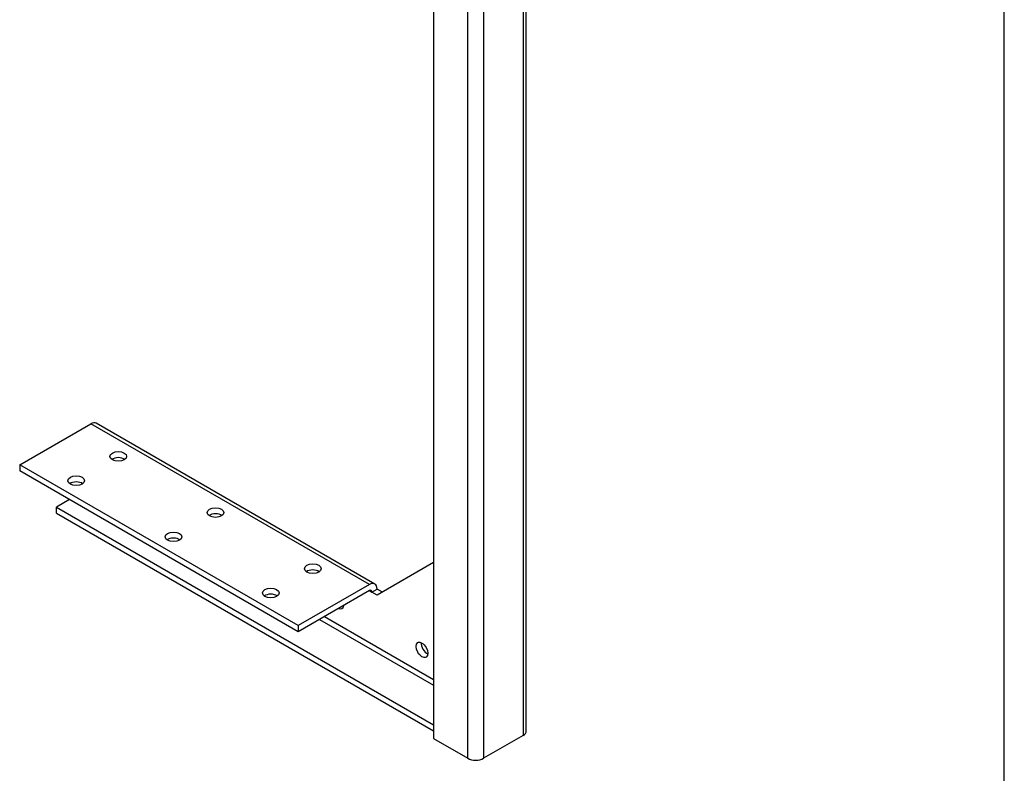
# Model space of a CAD drawing. Header units: inches. Extents: x 0.2 to 65.9, y -0.4 to 43.8.
# Tile 4 of 5: x 49.3 to 65.9, y 9.1 to 21.7. Entities that reach past the tile are written whole.
import ezdxf

# ---------------------------------------------------------------- set-up
doc = ezdxf.new("R2010")
doc.units = ezdxf.units.IN
doc.header["$MEASUREMENT"] = 0
for name, color, linetype in [('COM55554-3', 7, 'Continuous'), ('COM55555-3', 7, 'Continuous'), ('Default', 7, 'Continuous')]:
    doc.layers.add(name, color=color, linetype=linetype)

# ---------------------------------------------------------------- blocks, each defined once
blk = doc.blocks.new('SE6')
at = {"layer": 'COM55554-3', "color": 7, "linetype": 'Continuous'}
for p, q in [((49.331935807, 14.2459172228), (50.5269462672, 14.9358568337)), ((55.2115286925, 12.2312119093), (50.5269462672, 14.9358568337)), ((55.3040286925, 12.2403747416), (50.6194462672, 14.9450196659)), ((54.01651823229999, 11.5412722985), (49.331935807, 14.2459172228)), ((49.331935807, 14.2459172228), (49.331935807, 14.1438551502)), ((54.01651823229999, 11.4392102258), (49.331935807, 14.1438551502)), ((50.16985734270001, 13.660080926), (49.9506542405, 13.5335239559)), ((49.9506542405, 13.4314618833), (49.9506542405, 13.5335239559)), ((49.9506542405, 13.5335239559), (56.29234140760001, 9.8721491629)), ((49.9506542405, 13.4314618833), (56.29234140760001, 9.7700870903)), ((56.29234140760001, 12.6021054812), (55.3423434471, 12.053623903)), ((55.2115286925, 12.2312119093), (54.01651823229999, 11.5412722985)), ((55.2115286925, 12.1291498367), (54.01651823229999, 11.4392102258)), ((55.2115286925, 12.1291498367), (55.2539550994, 12.1046549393)), ((55.2539550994, 12.1046549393), (55.3423434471, 12.1556859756)), ((55.3423434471, 12.053623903), (55.2539550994, 12.1046549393)), ((55.4307317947, 12.1046549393), (55.3423434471, 12.1556859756)), ((54.37360715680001, 11.6453756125), (56.29234140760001, 10.5375938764)), ((54.4584599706, 11.6943654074), (56.29234140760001, 10.6355734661)), ((54.01651823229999, 11.5412722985), (54.01651823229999, 11.4392102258))]:
    blk.add_line(p, q, dxfattribs=at)
for centre, major_axis, start_param, end_param in [((50.5269462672, 14.7848049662), (-0.09250000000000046, -0.1602146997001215), 3.141592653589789, 3.926990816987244), ((50.9901012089, 14.2847008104), (0.1405000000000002, 8.537024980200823e-18), 0.6803929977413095, 2.461199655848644), ((50.2829944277, 13.8764525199), (0.1404999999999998, -2.156092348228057e-16), 0.6803929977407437, 2.461199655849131), ((52.6252856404, 13.3406266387), (0.1404999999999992, -3.244069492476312e-16), 0.6803929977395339, 2.461199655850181), ((51.9181788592, 12.9323783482), (0.1405000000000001, 5.975917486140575e-17), 0.680392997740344, 2.46119965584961), ((54.2604700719, 12.396552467), (0.1405000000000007, 1.515420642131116e-15), 0.680392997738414, 2.461199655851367), ((55.2115286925, 12.0801600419), (-0.09249999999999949, -0.1602146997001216), 2.356194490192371, 3.926990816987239), ((55.2115286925, 12.0801600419), (-0.02999999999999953, -0.05196152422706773), 2.356194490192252, 3.926990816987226), ((53.5533632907, 11.9883041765), (0.1405000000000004, -1.365923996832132e-16), 0.6803929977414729, 2.461199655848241), ((54.6811986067, 11.9495205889), (-0.07024999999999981, 0.1216765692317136), 2.465593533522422, 3.821985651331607), ((56.1838005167, 11.1840550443), (0.07025000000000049, -0.1216765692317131), 3.821985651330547, 5.602792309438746)]:
    blk.add_ellipse(centre, major_axis=major_axis, ratio=0.5773502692, start_param=start_param, end_param=end_param, dxfattribs=at)
for centre, major_axis in [((50.9901012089, 14.386762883), (0.1405, 1.195183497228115e-16)), ((50.2829944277, 13.9785145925), (0.1405000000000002, 8.537024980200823e-18)), ((52.6252856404, 13.4426887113), (0.1404999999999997, -6.061287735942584e-16)), ((51.9181788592, 13.0344404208), (0.1405, 1.195183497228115e-16)), ((54.2604700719, 12.4986145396), (0.1405000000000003, 8.409956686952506e-16)), ((53.5533632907, 12.0903662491), (0.1405000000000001, 5.975917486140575e-17)), ((56.095412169, 11.133024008), (-0.07024999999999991, 0.1216765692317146))]:
    blk.add_ellipse(centre, major_axis=major_axis, ratio=0.5773502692, dxfattribs=at)
at = {"layer": 'COM55555-3', "color": 7, "linetype": 'Continuous'}
for p, q in [((52.0514684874, 28.52480943), (51.3425939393, 28.1155405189)), ((52.0514684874, 28.52480943), (57.7082439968, 25.258868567)), ((57.7795701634, 25.2802561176), (52.1439684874, 28.5339722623)), ((51.3425939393, 28.0134784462), (51.3425939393, 28.1155405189)), ((51.3425939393, 28.1155405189), (56.9993694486, 24.8495996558)), ((51.3425939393, 28.0134784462), (56.9993694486, 24.7475375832)), ((52.0938948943, 27.4266215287), (52.0938948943, 27.5797146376)), ((55.4526521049, 25.487442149), (52.0938948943, 27.4266215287)), ((56.29234140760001, 24.0330576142), (55.4526521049, 25.487442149)), ((57.7082439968, 25.258868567), (56.9993694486, 24.8495996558)), ((57.7082439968, 25.1568064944), (57.7082439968, 25.258868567)), ((57.70832273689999, 25.1567610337), (57.7967110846, 25.20779207)), ((56.29234140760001, 25.0535874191), (56.38072975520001, 25.1046184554)), ((56.8686334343, 24.7208650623), (56.29234140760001, 25.0535874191)), ((56.29234140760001, 25.0535874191), (56.29234140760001, 9.6423053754)), ((56.9570217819, 24.7718960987), (56.38072975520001, 25.1046184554)), ((57.7082439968, 25.1568064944), (56.9993694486, 24.7475375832)), ((57.70832273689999, 25.1566701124), (57.04187459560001, 24.7718960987)), ((57.7967110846, 25.1056390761), (57.1302629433, 24.7208650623)), ((57.7082439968, 25.1568064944), (57.70832273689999, 25.1567610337)), ((57.70832273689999, 25.1566701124), (57.70832273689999, 25.1567610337)), ((57.70832273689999, 25.1566701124), (57.7967110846, 25.1056390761)), ((57.7967110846, 25.1056390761), (57.7967110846, 9.6943570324)), ((57.85089633, 9.7698829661), (57.85089633, 25.1567155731)), ((56.9993694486, 24.7475375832), (56.9993694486, 24.8495996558)), ((56.8686334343, 9.3095830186), (56.8686334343, 24.7208650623)), ((57.1302629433, 24.7208650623), (57.1302629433, 9.3095830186)), ((56.29234140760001, 9.6423053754), (56.8686334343, 9.3095830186)), ((57.7967110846, 9.6943570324), (57.1302629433, 9.3095830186))]:
    blk.add_line(p, q, dxfattribs=at)
for centre, major_axis, start_param, end_param in [((52.0514684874, 28.3737575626), (-0.09250000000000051, -0.1602146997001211), 3.141592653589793, 3.926990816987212), ((52.2273612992, 27.911926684), (0.1404999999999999, -1.280553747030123e-16), 0.6803929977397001, 2.461199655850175), ((54.5696525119, 26.5596042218), (0.1404999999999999, 1.182476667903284e-15), 0.6803929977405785, 2.461199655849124), ((56.9119437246, 25.2072817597), (0.1405000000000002, 8.537024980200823e-18), 0.6803929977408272, 2.461199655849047), ((56.9994481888, 24.7963909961), (-0.1850000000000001, -8.537024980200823e-18), 0.7853981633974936, 2.356194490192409), ((56.9994481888, 24.7963909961), (-0.05999999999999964, 1.067128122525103e-16), 0.7853981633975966, 0.8463325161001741), ((56.9994481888, 24.7963909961), (-0.05999999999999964, 1.067128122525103e-16), -4.013178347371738, -3.92699081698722), ((57.66589633, 9.7698829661), (-0.1850000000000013, 2.134256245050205e-16), 2.356194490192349, 3.141592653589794), ((56.9994481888, 9.3851089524), (0.1850000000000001, 4.524623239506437e-16), 3.926990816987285, 5.497787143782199)]:
    blk.add_ellipse(centre, major_axis=major_axis, ratio=0.5773502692, start_param=start_param, end_param=end_param, dxfattribs=at)
for centre, major_axis in [((52.2273612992, 28.0139887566), (0.1404999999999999, -1.280553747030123e-16)), ((54.5696525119, 26.6616662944), (0.1405000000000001, -4.268512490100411e-17)), ((56.9119437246, 25.3093438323), (0.1405000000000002, 9.007548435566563e-16))]:
    blk.add_ellipse(centre, major_axis=major_axis, ratio=0.5773502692, dxfattribs=at)
for points in [[(57.79671108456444, 25.20779207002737), (57.80024066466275, 25.22553031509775), (57.80036426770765, 25.24128894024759), (57.79431637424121, 25.26618243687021), (57.78814940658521, 25.27530288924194), (57.7709909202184, 25.2852093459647), (57.76000889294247, 25.28598987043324), (57.73542654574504, 25.27878075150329), (57.72184097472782, 25.27079439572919), (57.70824399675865, 25.25886856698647)], [(57.70832273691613, 25.15676103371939), (57.71185170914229, 25.16113632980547), (57.71427643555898, 25.16487156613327), (57.71708383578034, 25.17019182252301), (57.71746818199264, 25.1717731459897), (57.71667214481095, 25.17223273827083), (57.71549485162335, 25.17110922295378), (57.71229107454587, 25.16601781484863), (57.71026862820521, 25.16205032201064), (57.70824399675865, 25.1568064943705)], [(57.79671108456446, 25.10563907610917), (57.81383764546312, 25.11145149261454), (57.82754681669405, 25.11922376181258), (57.84608127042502, 25.13690813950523), (57.85089633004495, 25.1468091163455), (57.85089633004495, 25.16662202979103), (57.846081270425, 25.17652300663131), (57.82754681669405, 25.19420738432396), (57.8138376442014, 25.20197965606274), (57.79671108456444, 25.20779207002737)], [(57.70832273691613, 25.15667011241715), (57.71387634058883, 25.15580158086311), (57.71832351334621, 25.15556932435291), (57.72433469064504, 25.15579817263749), (57.72589633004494, 25.15625598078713), (57.72589633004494, 25.1571751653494), (57.72433469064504, 25.15763297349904), (57.71832351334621, 25.15786182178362), (57.71387634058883, 25.15762956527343), (57.70832273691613, 25.15676103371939)]]:
    blk.add_open_spline(points, degree=3, knots=[0, 0, 0, 0, 0.25, 0.25, 0.5, 0.5, 0.75, 0.75, 1, 1, 1, 1], dxfattribs=at)
blk = doc.blocks.new('BORDER')
at = {"layer": 'Default', "color": 7, "linetype": 'Continuous'}
blk.add_line((0, 0), (0, 27.86), dxfattribs=at)

msp = doc.modelspace()

# ---------------------------------------------------------------- block references
at = {"layer": 'Default', "color": 7, "xscale": 1.57, "yscale": 1.57, "zscale": 1.57}
msp.add_blockref('BORDER', (65.8887094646, 0.09855108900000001), dxfattribs=at)
at = {"layer": 'Default'}
msp.add_blockref('SE6', (0, 0), dxfattribs=at)

doc.saveas('drawing.dxf')
